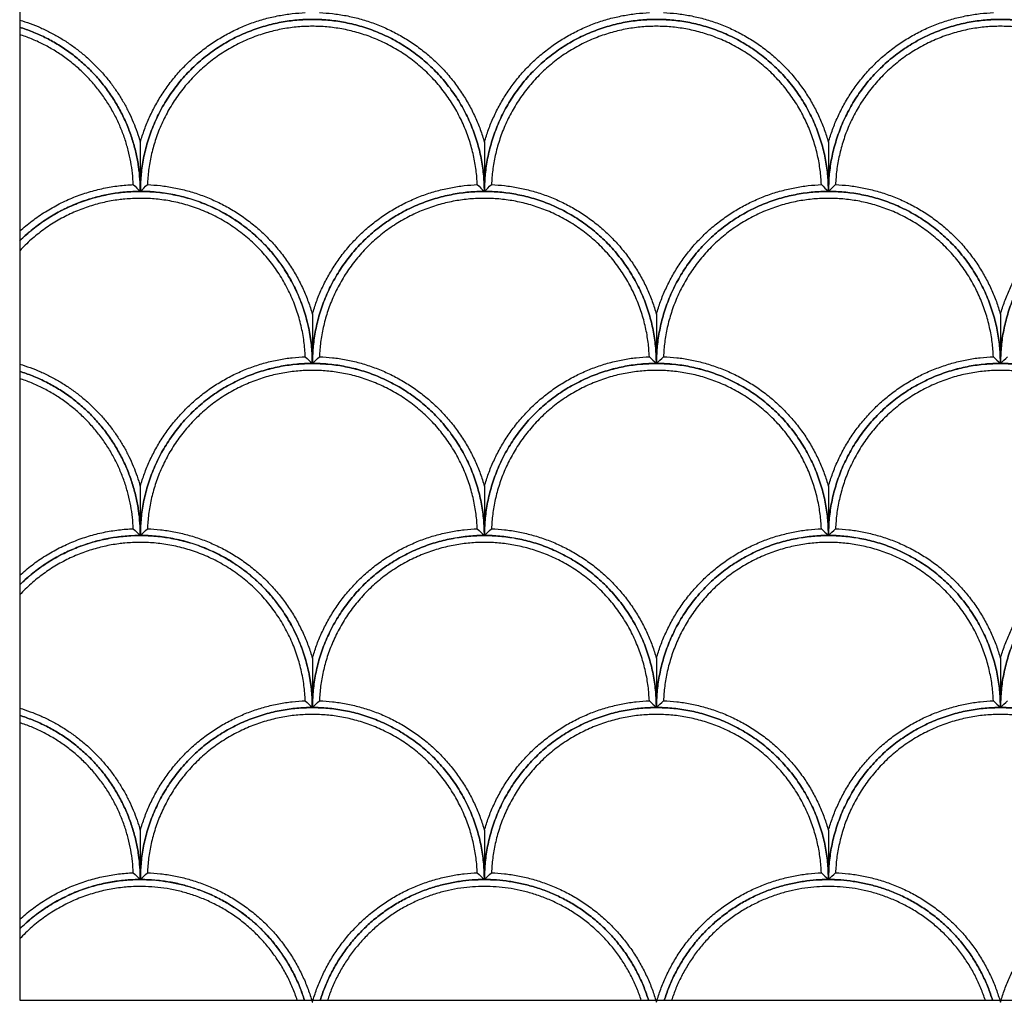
# Model space of a CAD drawing. Header units: millimetres. Extents: x 3369.77 to 3374.03, y 1984.94 to 1989.4.
# Tile 1 of 9: x 3369.77 to 3370.63, y 1984.94 to 1985.8. Entities that reach past the tile are written whole.
import ezdxf

# ---------------------------------------------------------------- set-up
doc = ezdxf.new("R2010")
doc.units = ezdxf.units.MM
doc.layers.add('Make2D', color=7, linetype='Continuous', true_color=0x000000)
doc.layers.add('Make2D$Visible$Curves', color=7, linetype='Continuous', true_color=0x000000)

# ---------------------------------------------------------------- blocks, each defined once
blk = doc.blocks.new('Lonicera1')
at = {"layer": 'Make2D'}
blk.add_lwpolyline([(3369.77212, 1984.94379), (3371.78251, 1984.94379), (3371.78251, 1986.95418), (3369.77212, 1986.95418)], close=True, dxfattribs=at)
at = {"layer": 'Make2D$Visible$Curves', "color": 18, "lineweight": -3, "true_color": 0x000000}
for points, weights in [([(3369.87731, 1985.69195), (3369.90839, 1985.80044), (3370.02116, 1985.80489)], [1, 0.810265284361, 1]), ([(3370.03346, 1985.80489), (3370.14623, 1985.80044), (3370.17731, 1985.69195)], [1, 0.810265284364, 1]), ([(3370.17731, 1985.69195), (3370.20839, 1985.80044), (3370.32116, 1985.80489)], [1, 0.810265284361, 1]), ([(3370.33346, 1985.80489), (3370.44623, 1985.80044), (3370.47731, 1985.69195)], [1, 0.810265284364, 1]), ([(3370.47731, 1985.69195), (3370.50839, 1985.80044), (3370.62116, 1985.80489)], [1, 0.810265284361, 1]), ([(3369.77212, 1985.79844), (3369.85382, 1985.77395), (3369.87731, 1985.69195)], [0.937602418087, 0.849631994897, 1]), ([(3369.87731, 1985.64898), (3369.87731, 1985.79898), (3370.02731, 1985.79898)], [1, 0.707106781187, 1]), ([(3370.02731, 1985.79898), (3370.17731, 1985.79898), (3370.17731, 1985.64898)], [1, 0.707106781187, 1]), ([(3370.17731, 1985.64898), (3370.17731, 1985.79898), (3370.32731, 1985.79898)], [1, 0.707106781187, 1]), ([(3370.32731, 1985.79898), (3370.47731, 1985.79898), (3370.47731, 1985.64898)], [1, 0.707106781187, 1]), ([(3370.47731, 1985.64898), (3370.47731, 1985.79898), (3370.62731, 1985.79898)], [1, 0.707106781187, 1]), ([(3370.62731, 1985.79898), (3370.77731, 1985.79898), (3370.77731, 1985.64898)], [1, 0.707106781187, 1]), ([(3369.87731, 1985.64898), (3369.87731, 1985.75921), (3369.77212, 1985.79214)], [1, 0.766647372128, 0.905126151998]), ([(3369.77212, 1985.79214), (3369.87731, 1985.75921), (3369.87731, 1985.64898)], [0.905126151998, 0.766647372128, 1]), ([(3369.87116, 1985.65489), (3369.86706, 1985.75471), (3369.77212, 1985.7858)], [1, 0.781790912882, 0.905492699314]), ([(3369.77212, 1985.61422), (3369.81421, 1985.65265), (3369.87116, 1985.65489)], [0.906380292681, 0.894253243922, 1]), ([(3369.77212, 1985.60592), (3369.8159, 1985.64898), (3369.87731, 1985.64898)], [0.853567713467, 0.855001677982, 1]), ([(3369.87731, 1985.64898), (3370.02731, 1985.64898), (3370.02731, 1985.49898)], [1, 0.707106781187, 1]), ([(3369.88346, 1985.65489), (3369.99623, 1985.65044), (3370.02731, 1985.54195)], [1, 0.810265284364, 1]), ([(3370.02731, 1985.54195), (3370.05839, 1985.65044), (3370.17116, 1985.65489)], [1, 0.810265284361, 1]), ([(3370.02731, 1985.49898), (3370.02731, 1985.64898), (3370.17731, 1985.64898)], [1, 0.707106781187, 1]), ([(3370.17731, 1985.64898), (3370.32731, 1985.64898), (3370.32731, 1985.49898)], [1, 0.707106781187, 1]), ([(3370.18346, 1985.65489), (3370.29623, 1985.65044), (3370.32731, 1985.54195)], [1, 0.810265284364, 1]), ([(3370.32731, 1985.54195), (3370.35839, 1985.65044), (3370.47116, 1985.65489)], [1, 0.810265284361, 1]), ([(3370.32731, 1985.49898), (3370.32731, 1985.64898), (3370.47731, 1985.64898)], [1, 0.707106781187, 1]), ([(3370.47731, 1985.64898), (3370.62731, 1985.64898), (3370.62731, 1985.49898)], [1, 0.707106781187, 1]), ([(3370.48346, 1985.65489), (3370.59623, 1985.65044), (3370.62731, 1985.54195)], [1, 0.810265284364, 1]), ([(3370.62731, 1985.54195), (3370.65839, 1985.65044), (3370.77116, 1985.65489)], [1, 0.810265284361, 1]), ([(3370.62731, 1985.49898), (3370.62731, 1985.64898), (3370.77731, 1985.64898)], [1, 0.707106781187, 1]), ([(3369.87731, 1985.39195), (3369.90839, 1985.50044), (3370.02116, 1985.50489)], [1, 0.810265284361, 1]), ([(3370.03346, 1985.50489), (3370.14623, 1985.50044), (3370.17731, 1985.39195)], [1, 0.810265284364, 1]), ([(3370.17731, 1985.39195), (3370.20839, 1985.50044), (3370.32116, 1985.50489)], [1, 0.810265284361, 1]), ([(3370.33346, 1985.50489), (3370.44623, 1985.50044), (3370.47731, 1985.39195)], [1, 0.810265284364, 1]), ([(3370.47731, 1985.39195), (3370.50839, 1985.50044), (3370.62116, 1985.50489)], [1, 0.810265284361, 1]), ([(3369.77212, 1985.49844), (3369.85382, 1985.47395), (3369.87731, 1985.39195)], [0.937602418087, 0.849631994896, 1]), ([(3369.87731, 1985.34898), (3369.87731, 1985.49898), (3370.02731, 1985.49898)], [1, 0.707106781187, 1]), ([(3370.02731, 1985.49898), (3370.17731, 1985.49898), (3370.17731, 1985.34898)], [1, 0.707106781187, 1]), ([(3370.17731, 1985.34898), (3370.17731, 1985.49898), (3370.32731, 1985.49898)], [1, 0.707106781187, 1]), ([(3370.32731, 1985.49898), (3370.47731, 1985.49898), (3370.47731, 1985.34898)], [1, 0.707106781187, 1]), ([(3370.47731, 1985.34898), (3370.47731, 1985.49898), (3370.62731, 1985.49898)], [1, 0.707106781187, 1]), ([(3370.62731, 1985.49898), (3370.77731, 1985.49898), (3370.77731, 1985.34898)], [1, 0.707106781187, 1]), ([(3369.87731, 1985.34898), (3369.87731, 1985.45921), (3369.77212, 1985.49214)], [1, 0.766647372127, 0.905126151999]), ([(3369.77212, 1985.49214), (3369.87731, 1985.45921), (3369.87731, 1985.34898)], [0.905126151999, 0.766647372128, 1]), ([(3369.87116, 1985.35489), (3369.86706, 1985.45471), (3369.77212, 1985.4858)], [1, 0.781790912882, 0.905492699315]), ([(3369.77212, 1985.31422), (3369.81421, 1985.35265), (3369.87116, 1985.35489)], [0.906380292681, 0.894253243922, 1]), ([(3369.77212, 1985.30592), (3369.8159, 1985.34898), (3369.87731, 1985.34898)], [0.853567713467, 0.855001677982, 1]), ([(3369.87731, 1985.34898), (3370.02731, 1985.34898), (3370.02731, 1985.19898)], [1, 0.707106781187, 1]), ([(3369.88346, 1985.35489), (3369.99623, 1985.35044), (3370.02731, 1985.24195)], [1, 0.810265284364, 1]), ([(3370.02731, 1985.24195), (3370.05839, 1985.35044), (3370.17116, 1985.35489)], [1, 0.810265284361, 1]), ([(3370.02731, 1985.19898), (3370.02731, 1985.34898), (3370.17731, 1985.34898)], [1, 0.707106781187, 1]), ([(3370.17731, 1985.34898), (3370.32731, 1985.34898), (3370.32731, 1985.19898)], [1, 0.707106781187, 1]), ([(3370.18346, 1985.35489), (3370.29623, 1985.35044), (3370.32731, 1985.24195)], [1, 0.810265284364, 1]), ([(3370.32731, 1985.24195), (3370.35839, 1985.35044), (3370.47116, 1985.35489)], [1, 0.810265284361, 1]), ([(3370.32731, 1985.19898), (3370.32731, 1985.34898), (3370.47731, 1985.34898)], [1, 0.707106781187, 1]), ([(3370.47731, 1985.34898), (3370.62731, 1985.34898), (3370.62731, 1985.19898)], [1, 0.707106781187, 1]), ([(3370.48346, 1985.35489), (3370.59623, 1985.35044), (3370.62731, 1985.24195)], [1, 0.810265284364, 1]), ([(3370.62731, 1985.24195), (3370.65839, 1985.35044), (3370.77116, 1985.35489)], [1, 0.810265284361, 1]), ([(3370.62731, 1985.19898), (3370.62731, 1985.34898), (3370.77731, 1985.34898)], [1, 0.707106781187, 1]), ([(3369.87731, 1985.09195), (3369.90839, 1985.20044), (3370.02116, 1985.20489)], [1, 0.810265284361, 1]), ([(3370.03346, 1985.20489), (3370.14623, 1985.20044), (3370.17731, 1985.09195)], [1, 0.810265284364, 1]), ([(3370.17731, 1985.09195), (3370.20839, 1985.20044), (3370.32116, 1985.20489)], [1, 0.810265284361, 1]), ([(3370.33346, 1985.20489), (3370.44623, 1985.20044), (3370.47731, 1985.09195)], [1, 0.810265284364, 1]), ([(3370.47731, 1985.09195), (3370.50839, 1985.20044), (3370.62116, 1985.20489)], [1, 0.810265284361, 1]), ([(3369.77212, 1985.19844), (3369.85382, 1985.17395), (3369.87731, 1985.09195)], [0.937602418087, 0.849631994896, 1]), ([(3369.87731, 1985.04898), (3369.87731, 1985.15921), (3369.77212, 1985.19214)], [1, 0.766647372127, 0.905126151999]), ([(3369.77212, 1985.19214), (3369.87731, 1985.15921), (3369.87731, 1985.04898)], [0.905126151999, 0.766647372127, 1]), ([(3369.87731, 1985.04898), (3369.87731, 1985.19898), (3370.02731, 1985.19898)], [1, 0.707106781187, 1]), ([(3370.02731, 1985.19898), (3370.17731, 1985.19898), (3370.17731, 1985.04898)], [1, 0.707106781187, 1]), ([(3370.17731, 1985.04898), (3370.17731, 1985.19898), (3370.32731, 1985.19898)], [1, 0.707106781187, 1]), ([(3370.32731, 1985.19898), (3370.47731, 1985.19898), (3370.47731, 1985.04898)], [1, 0.707106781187, 1]), ([(3370.47731, 1985.04898), (3370.47731, 1985.19898), (3370.62731, 1985.19898)], [1, 0.707106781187, 1]), ([(3370.62731, 1985.19898), (3370.77731, 1985.19898), (3370.77731, 1985.04898)], [1, 0.707106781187, 1]), ([(3369.87116, 1985.05489), (3369.86706, 1985.15471), (3369.77212, 1985.1858)], [1, 0.781790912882, 0.905492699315]), ([(3369.77212, 1985.01422), (3369.81421, 1985.05265), (3369.87116, 1985.05489)], [0.906380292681, 0.894253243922, 1]), ([(3369.88346, 1985.05489), (3369.99478, 1985.0505), (3370.02677, 1984.94379)], [1, 0.812250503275, 0.996071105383]), ([(3370.02785, 1984.94379), (3370.05984, 1985.0505), (3370.17116, 1985.05489)], [0.996071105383, 0.812250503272, 1]), ([(3370.18346, 1985.05489), (3370.29478, 1985.0505), (3370.32677, 1984.94379)], [1, 0.812250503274, 0.996071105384]), ([(3370.32785, 1984.94379), (3370.35984, 1985.0505), (3370.47116, 1985.05489)], [0.996071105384, 0.812250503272, 1]), ([(3370.48346, 1985.05489), (3370.59478, 1985.0505), (3370.62677, 1984.94379)], [1, 0.812250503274, 0.996071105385]), ([(3370.62785, 1984.94379), (3370.65984, 1985.0505), (3370.77116, 1985.05489)], [0.996071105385, 0.812250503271, 1]), ([(3369.77212, 1985.00592), (3369.8159, 1985.04898), (3369.87731, 1985.04898)], [0.853567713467, 0.855001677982, 1]), ([(3369.87731, 1985.04898), (3369.98754, 1985.04898), (3370.02046, 1984.94379)], [1, 0.76664737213, 0.905126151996]), ([(3370.03416, 1984.94379), (3370.06709, 1985.04898), (3370.17731, 1985.04898)], [0.905126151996, 0.76664737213, 1]), ([(3370.17731, 1985.04898), (3370.28754, 1985.04898), (3370.32046, 1984.94379)], [1, 0.766647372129, 0.905126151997]), ([(3370.33416, 1984.94379), (3370.36709, 1985.04898), (3370.47731, 1985.04898)], [0.905126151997, 0.766647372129, 1]), ([(3370.47731, 1985.04898), (3370.58754, 1985.04898), (3370.62046, 1984.94379)], [1, 0.766647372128, 0.905126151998]), ([(3370.02677, 1984.94379), (3370.02705, 1984.94287), (3370.02731, 1984.94195)], [0.996071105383, 0.998014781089, 1]), ([(3370.02731, 1984.94195), (3370.02758, 1984.94287), (3370.02785, 1984.94379)], [1, 0.998014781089, 0.996071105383]), ([(3370.32677, 1984.94379), (3370.32705, 1984.94287), (3370.32731, 1984.94195)], [0.996071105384, 0.998014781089, 1]), ([(3370.32731, 1984.94195), (3370.32758, 1984.94287), (3370.32785, 1984.94379)], [1, 0.998014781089, 0.996071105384]), ([(3370.62677, 1984.94379), (3370.62705, 1984.94287), (3370.62731, 1984.94195)], [0.996071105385, 0.99801478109, 1]), ([(3370.62731, 1984.94195), (3370.62758, 1984.94287), (3370.62785, 1984.94379)], [1, 0.99801478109, 0.996071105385])]:
    blk.add_rational_spline(points, weights, degree=2, dxfattribs=at)
for points, weights, knots in [([(3370.17731, 1985.64898), (3370.17731, 1985.79898), (3370.02731, 1985.79898), (3369.87731, 1985.79898), (3369.87731, 1985.64898)], [1, 0.707106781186, 1, 0.707106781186, 1], [-0.000025, -0.000025, -0.000025, 8.85715, 8.85715, 17.714326, 17.714326, 17.714326]), ([(3370.17116, 1985.65489), (3370.16549, 1985.79295), (3370.02731, 1985.79295), (3369.88914, 1985.79295), (3369.88346, 1985.65489)], [1, 0.72147592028, 1, 0.72147592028, 1], [0.231535, 0.231535, 0.231535, 8.85715, 8.85715, 17.482766, 17.482766, 17.482766]), ([(3370.47731, 1985.64898), (3370.47731, 1985.79898), (3370.32731, 1985.79898), (3370.17731, 1985.79898), (3370.17731, 1985.64898)], [1, 0.707106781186, 1, 0.707106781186, 1], [-0.000025, -0.000025, -0.000025, 8.85715, 8.85715, 17.714326, 17.714326, 17.714326]), ([(3370.47116, 1985.65489), (3370.46549, 1985.79295), (3370.32731, 1985.79295), (3370.18914, 1985.79295), (3370.18346, 1985.65489)], [1, 0.72147592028, 1, 0.72147592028, 1], [0.231535, 0.231535, 0.231535, 8.85715, 8.85715, 17.482766, 17.482766, 17.482766]), ([(3370.77731, 1985.64898), (3370.77731, 1985.79898), (3370.62731, 1985.79898), (3370.47731, 1985.79898), (3370.47731, 1985.64898)], [1, 0.707106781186, 1, 0.707106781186, 1], [-0.000025, -0.000025, -0.000025, 8.85715, 8.85715, 17.714326, 17.714326, 17.714326]), ([(3370.77116, 1985.65489), (3370.76549, 1985.79295), (3370.62731, 1985.79295), (3370.48914, 1985.79295), (3370.48346, 1985.65489)], [1, 0.72147592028, 1, 0.72147592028, 1], [0.231535, 0.231535, 0.231535, 8.85715, 8.85715, 17.482766, 17.482766, 17.482766]), ([(3370.02731, 1985.49898), (3370.02731, 1985.64898), (3369.87731, 1985.64898), (3369.8159, 1985.64898), (3369.77212, 1985.60592)], [1, 0.707106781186, 1, 0.855001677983, 0.853567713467], [-0.000025, -0.000025, -0.000025, 8.85715, 8.85715, 13.241942, 13.241942, 13.241942]), ([(3370.32731, 1985.49898), (3370.32731, 1985.64898), (3370.17731, 1985.64898), (3370.02731, 1985.64898), (3370.02731, 1985.49898)], [1, 0.707106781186, 1, 0.707106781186, 1], [-0.000025, -0.000025, -0.000025, 8.85715, 8.85715, 17.714326, 17.714326, 17.714326]), ([(3370.62731, 1985.49898), (3370.62731, 1985.64898), (3370.47731, 1985.64898), (3370.32731, 1985.64898), (3370.32731, 1985.49898)], [1, 0.707106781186, 1, 0.707106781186, 1], [-0.000025, -0.000025, -0.000025, 8.85715, 8.85715, 17.714326, 17.714326, 17.714326]), ([(3370.92731, 1985.49898), (3370.92731, 1985.64898), (3370.77731, 1985.64898), (3370.62731, 1985.64898), (3370.62731, 1985.49898)], [1, 0.707106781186, 1, 0.707106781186, 1], [-0.000025, -0.000025, -0.000025, 8.85715, 8.85715, 17.714326, 17.714326, 17.714326]), ([(3370.02116, 1985.50489), (3370.01549, 1985.64295), (3369.87731, 1985.64295), (3369.8148, 1985.64295), (3369.77212, 1985.59728)], [1, 0.72147592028, 1, 0.851312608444, 0.861375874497], [0.231535, 0.231535, 0.231535, 8.85715, 8.85715, 13.461852, 13.461852, 13.461852]), ([(3370.32116, 1985.50489), (3370.31549, 1985.64295), (3370.17731, 1985.64295), (3370.03914, 1985.64295), (3370.03346, 1985.50489)], [1, 0.72147592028, 1, 0.72147592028, 1], [0.231535, 0.231535, 0.231535, 8.85715, 8.85715, 17.482766, 17.482766, 17.482766]), ([(3370.62116, 1985.50489), (3370.61549, 1985.64295), (3370.47731, 1985.64295), (3370.33914, 1985.64295), (3370.33346, 1985.50489)], [1, 0.72147592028, 1, 0.72147592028, 1], [0.231535, 0.231535, 0.231535, 8.85715, 8.85715, 17.482766, 17.482766, 17.482766]), ([(3370.17731, 1985.34898), (3370.17731, 1985.49898), (3370.02731, 1985.49898), (3369.87731, 1985.49898), (3369.87731, 1985.34898)], [1, 0.707106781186, 1, 0.707106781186, 1], [-0.000025, -0.000025, -0.000025, 8.85715, 8.85715, 17.714326, 17.714326, 17.714326]), ([(3370.17116, 1985.35489), (3370.16549, 1985.49295), (3370.02731, 1985.49295), (3369.88914, 1985.49295), (3369.88346, 1985.35489)], [1, 0.72147592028, 1, 0.72147592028, 1], [0.231535, 0.231535, 0.231535, 8.85715, 8.85715, 17.482766, 17.482766, 17.482766]), ([(3370.47731, 1985.34898), (3370.47731, 1985.49898), (3370.32731, 1985.49898), (3370.17731, 1985.49898), (3370.17731, 1985.34898)], [1, 0.707106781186, 1, 0.707106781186, 1], [-0.000025, -0.000025, -0.000025, 8.85715, 8.85715, 17.714326, 17.714326, 17.714326]), ([(3370.47116, 1985.35489), (3370.46549, 1985.49295), (3370.32731, 1985.49295), (3370.18914, 1985.49295), (3370.18346, 1985.35489)], [1, 0.72147592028, 1, 0.72147592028, 1], [0.231535, 0.231535, 0.231535, 8.85715, 8.85715, 17.482766, 17.482766, 17.482766]), ([(3370.77731, 1985.34898), (3370.77731, 1985.49898), (3370.62731, 1985.49898), (3370.47731, 1985.49898), (3370.47731, 1985.34898)], [1, 0.707106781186, 1, 0.707106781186, 1], [-0.000025, -0.000025, -0.000025, 8.85715, 8.85715, 17.714326, 17.714326, 17.714326]), ([(3370.77116, 1985.35489), (3370.76549, 1985.49295), (3370.62731, 1985.49295), (3370.48914, 1985.49295), (3370.48346, 1985.35489)], [1, 0.72147592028, 1, 0.72147592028, 1], [0.231535, 0.231535, 0.231535, 8.85715, 8.85715, 17.482766, 17.482766, 17.482766]), ([(3370.02731, 1985.19898), (3370.02731, 1985.34898), (3369.87731, 1985.34898), (3369.8159, 1985.34898), (3369.77212, 1985.30592)], [1, 0.707106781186, 1, 0.855001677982, 0.853567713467], [-0.000025, -0.000025, -0.000025, 8.85715, 8.85715, 13.241942, 13.241942, 13.241942]), ([(3370.32731, 1985.19898), (3370.32731, 1985.34898), (3370.17731, 1985.34898), (3370.02731, 1985.34898), (3370.02731, 1985.19898)], [1, 0.707106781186, 1, 0.707106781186, 1], [-0.000025, -0.000025, -0.000025, 8.85715, 8.85715, 17.714326, 17.714326, 17.714326]), ([(3370.62731, 1985.19898), (3370.62731, 1985.34898), (3370.47731, 1985.34898), (3370.32731, 1985.34898), (3370.32731, 1985.19898)], [1, 0.707106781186, 1, 0.707106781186, 1], [-0.000025, -0.000025, -0.000025, 8.85715, 8.85715, 17.714326, 17.714326, 17.714326]), ([(3370.92731, 1985.19898), (3370.92731, 1985.34898), (3370.77731, 1985.34898), (3370.62731, 1985.34898), (3370.62731, 1985.19898)], [1, 0.707106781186, 1, 0.707106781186, 1], [-0.000025, -0.000025, -0.000025, 8.85715, 8.85715, 17.714326, 17.714326, 17.714326]), ([(3370.02116, 1985.20489), (3370.01549, 1985.34295), (3369.87731, 1985.34295), (3369.8148, 1985.34295), (3369.77212, 1985.29728)], [1, 0.72147592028, 1, 0.851312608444, 0.861375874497], [0.231535, 0.231535, 0.231535, 8.85715, 8.85715, 13.461852, 13.461852, 13.461852]), ([(3370.32116, 1985.20489), (3370.31549, 1985.34295), (3370.17731, 1985.34295), (3370.03914, 1985.34295), (3370.03346, 1985.20489)], [1, 0.72147592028, 1, 0.72147592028, 1], [0.231535, 0.231535, 0.231535, 8.85715, 8.85715, 17.482766, 17.482766, 17.482766]), ([(3370.62116, 1985.20489), (3370.61549, 1985.34295), (3370.47731, 1985.34295), (3370.33914, 1985.34295), (3370.33346, 1985.20489)], [1, 0.72147592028, 1, 0.72147592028, 1], [0.231535, 0.231535, 0.231535, 8.85715, 8.85715, 17.482766, 17.482766, 17.482766]), ([(3370.17731, 1985.04898), (3370.17731, 1985.19898), (3370.02731, 1985.19898), (3369.87731, 1985.19898), (3369.87731, 1985.04898)], [1, 0.707106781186, 1, 0.707106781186, 1], [-0.000025, -0.000025, -0.000025, 8.85715, 8.85715, 17.714326, 17.714326, 17.714326]), ([(3370.17116, 1985.05489), (3370.16549, 1985.19295), (3370.02731, 1985.19295), (3369.88914, 1985.19295), (3369.88346, 1985.05489)], [1, 0.72147592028, 1, 0.72147592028, 1], [0.231535, 0.231535, 0.231535, 8.85715, 8.85715, 17.482766, 17.482766, 17.482766]), ([(3370.47731, 1985.04898), (3370.47731, 1985.19898), (3370.32731, 1985.19898), (3370.17731, 1985.19898), (3370.17731, 1985.04898)], [1, 0.707106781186, 1, 0.707106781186, 1], [-0.000025, -0.000025, -0.000025, 8.85715, 8.85715, 17.714326, 17.714326, 17.714326]), ([(3370.47116, 1985.05489), (3370.46549, 1985.19295), (3370.32731, 1985.19295), (3370.18914, 1985.19295), (3370.18346, 1985.05489)], [1, 0.72147592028, 1, 0.72147592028, 1], [0.231535, 0.231535, 0.231535, 8.85715, 8.85715, 17.482766, 17.482766, 17.482766]), ([(3370.77731, 1985.04898), (3370.77731, 1985.19898), (3370.62731, 1985.19898), (3370.47731, 1985.19898), (3370.47731, 1985.04898)], [1, 0.707106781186, 1, 0.707106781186, 1], [-0.000025, -0.000025, -0.000025, 8.85715, 8.85715, 17.714326, 17.714326, 17.714326]), ([(3370.77116, 1985.05489), (3370.76549, 1985.19295), (3370.62731, 1985.19295), (3370.48914, 1985.19295), (3370.48346, 1985.05489)], [1, 0.72147592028, 1, 0.72147592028, 1], [0.231535, 0.231535, 0.231535, 8.85715, 8.85715, 17.482766, 17.482766, 17.482766]), ([(3370.02046, 1984.94379), (3369.98754, 1985.04898), (3369.87731, 1985.04898), (3369.8159, 1985.04898), (3369.77212, 1985.00592)], [0.905126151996, 0.766647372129, 1, 0.855001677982, 0.853567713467], [1.800499, 1.800499, 1.800499, 8.85715, 8.85715, 13.241942, 13.241942, 13.241942]), ([(3370.32046, 1984.94379), (3370.28754, 1985.04898), (3370.17731, 1985.04898), (3370.06709, 1985.04898), (3370.03416, 1984.94379)], [0.905126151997, 0.766647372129, 1, 0.766647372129, 0.905126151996], [1.800499, 1.800499, 1.800499, 8.85715, 8.85715, 15.913801, 15.913801, 15.913801]), ([(3370.62046, 1984.94379), (3370.58754, 1985.04898), (3370.47731, 1985.04898), (3370.36709, 1985.04898), (3370.33416, 1984.94379)], [0.905126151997, 0.766647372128, 1, 0.766647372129, 0.905126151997], [1.800499, 1.800499, 1.800499, 8.85715, 8.85715, 15.913801, 15.913801, 15.913801]), ([(3370.01413, 1984.94379), (3369.98166, 1985.04295), (3369.87731, 1985.04295), (3369.8148, 1985.04295), (3369.77212, 1984.99728)], [0.914417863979, 0.774276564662, 1, 0.851312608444, 0.861375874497], [1.866718, 1.866718, 1.866718, 8.85715, 8.85715, 13.461852, 13.461852, 13.461852]), ([(3370.31413, 1984.94379), (3370.28166, 1985.04295), (3370.17731, 1985.04295), (3370.07297, 1985.04295), (3370.04049, 1984.94379)], [0.91441786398, 0.774276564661, 1, 0.774276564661, 0.914417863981], [1.866718, 1.866718, 1.866718, 8.85715, 8.85715, 15.847582, 15.847582, 15.847582]), ([(3370.61413, 1984.94379), (3370.58166, 1985.04295), (3370.47731, 1985.04295), (3370.37297, 1985.04295), (3370.34049, 1984.94379)], [0.91441786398, 0.774276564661, 1, 0.77427656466, 0.914417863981], [1.866718, 1.866718, 1.866718, 8.85715, 8.85715, 15.847582, 15.847582, 15.847582])]:
    blk.add_rational_spline(points, weights, degree=2, knots=knots, dxfattribs=at)
for points in [[(3369.87731, 1985.69195), (3369.87731, 1985.68473), (3369.87731, 1985.67767), (3369.87731, 1985.66324), (3369.87731, 1985.6562), (3369.87731, 1985.64898)], [(3370.17731, 1985.69195), (3370.17731, 1985.68473), (3370.17731, 1985.67767), (3370.17731, 1985.66324), (3370.17731, 1985.6562), (3370.17731, 1985.64898)], [(3370.47731, 1985.69195), (3370.47731, 1985.68473), (3370.47731, 1985.67767), (3370.47731, 1985.66324), (3370.47731, 1985.6562), (3370.47731, 1985.64898)], [(3370.02731, 1985.54195), (3370.02731, 1985.53473), (3370.02731, 1985.52767), (3370.02731, 1985.51324), (3370.02731, 1985.5062), (3370.02731, 1985.49898)], [(3370.32731, 1985.54195), (3370.32731, 1985.53473), (3370.32731, 1985.52767), (3370.32731, 1985.51324), (3370.32731, 1985.5062), (3370.32731, 1985.49898)], [(3370.62731, 1985.54195), (3370.62731, 1985.53473), (3370.62731, 1985.52767), (3370.62731, 1985.51324), (3370.62731, 1985.5062), (3370.62731, 1985.49898)], [(3369.87731, 1985.39195), (3369.87731, 1985.38473), (3369.87731, 1985.37767), (3369.87731, 1985.36324), (3369.87731, 1985.3562), (3369.87731, 1985.34898)], [(3370.17731, 1985.39195), (3370.17731, 1985.38473), (3370.17731, 1985.37767), (3370.17731, 1985.36324), (3370.17731, 1985.3562), (3370.17731, 1985.34898)], [(3370.47731, 1985.39195), (3370.47731, 1985.38473), (3370.47731, 1985.37767), (3370.47731, 1985.36324), (3370.47731, 1985.3562), (3370.47731, 1985.34898)], [(3370.02731, 1985.24195), (3370.02731, 1985.23473), (3370.02731, 1985.22767), (3370.02731, 1985.21324), (3370.02731, 1985.2062), (3370.02731, 1985.19898)], [(3370.32731, 1985.24195), (3370.32731, 1985.23473), (3370.32731, 1985.22767), (3370.32731, 1985.21324), (3370.32731, 1985.2062), (3370.32731, 1985.19898)], [(3370.62731, 1985.24195), (3370.62731, 1985.23473), (3370.62731, 1985.22767), (3370.62731, 1985.21324), (3370.62731, 1985.2062), (3370.62731, 1985.19898)], [(3369.87731, 1985.09195), (3369.87731, 1985.08473), (3369.87731, 1985.07767), (3369.87731, 1985.06324), (3369.87731, 1985.0562), (3369.87731, 1985.04898)], [(3370.17731, 1985.09195), (3370.17731, 1985.08473), (3370.17731, 1985.07767), (3370.17731, 1985.06324), (3370.17731, 1985.0562), (3370.17731, 1985.04898)], [(3370.47731, 1985.09195), (3370.47731, 1985.08473), (3370.47731, 1985.07767), (3370.47731, 1985.06324), (3370.47731, 1985.0562), (3370.47731, 1985.04898)]]:
    blk.add_open_spline(points, degree=3, knots=[-1.704308, -1.704308, -1.704308, -1.704308, -0.852399, -0.852399, 0, 0, 0, 0], dxfattribs=at)
for points in [[(3369.87116, 1985.65489), (3369.87326, 1985.65295), (3369.87531, 1985.65098), (3369.87731, 1985.64898)], [(3369.87731, 1985.64898), (3369.87931, 1985.65098), (3369.88136, 1985.65295), (3369.88346, 1985.65489)], [(3370.17116, 1985.65489), (3370.17326, 1985.65295), (3370.17531, 1985.65098), (3370.17731, 1985.64898)], [(3370.17731, 1985.64898), (3370.17931, 1985.65098), (3370.18136, 1985.65295), (3370.18346, 1985.65489)], [(3370.47116, 1985.65489), (3370.47326, 1985.65295), (3370.47531, 1985.65098), (3370.47731, 1985.64898)], [(3370.47731, 1985.64898), (3370.47931, 1985.65098), (3370.48136, 1985.65295), (3370.48346, 1985.65489)], [(3370.02116, 1985.50489), (3370.02326, 1985.50295), (3370.02531, 1985.50098), (3370.02731, 1985.49898)], [(3370.02731, 1985.49898), (3370.02931, 1985.50098), (3370.03136, 1985.50295), (3370.03346, 1985.50489)], [(3370.32116, 1985.50489), (3370.32326, 1985.50295), (3370.32531, 1985.50098), (3370.32731, 1985.49898)], [(3370.32731, 1985.49898), (3370.32931, 1985.50098), (3370.33136, 1985.50295), (3370.33346, 1985.50489)], [(3370.62116, 1985.50489), (3370.62326, 1985.50295), (3370.62531, 1985.50098), (3370.62731, 1985.49898)], [(3370.62731, 1985.49898), (3370.62931, 1985.50098), (3370.63136, 1985.50295), (3370.63346, 1985.50489)], [(3369.87116, 1985.35489), (3369.87326, 1985.35295), (3369.87531, 1985.35098), (3369.87731, 1985.34898)], [(3369.87731, 1985.34898), (3369.87931, 1985.35098), (3369.88136, 1985.35295), (3369.88346, 1985.35489)], [(3370.17116, 1985.35489), (3370.17326, 1985.35295), (3370.17531, 1985.35098), (3370.17731, 1985.34898)], [(3370.17731, 1985.34898), (3370.17931, 1985.35098), (3370.18136, 1985.35295), (3370.18346, 1985.35489)], [(3370.47116, 1985.35489), (3370.47326, 1985.35295), (3370.47531, 1985.35098), (3370.47731, 1985.34898)], [(3370.47731, 1985.34898), (3370.47931, 1985.35098), (3370.48136, 1985.35295), (3370.48346, 1985.35489)], [(3370.02116, 1985.20489), (3370.02326, 1985.20295), (3370.02531, 1985.20098), (3370.02731, 1985.19898)], [(3370.02731, 1985.19898), (3370.02931, 1985.20098), (3370.03136, 1985.20295), (3370.03346, 1985.20489)], [(3370.32116, 1985.20489), (3370.32326, 1985.20295), (3370.32531, 1985.20098), (3370.32731, 1985.19898)], [(3370.32731, 1985.19898), (3370.32931, 1985.20098), (3370.33136, 1985.20295), (3370.33346, 1985.20489)], [(3370.62116, 1985.20489), (3370.62326, 1985.20295), (3370.62531, 1985.20098), (3370.62731, 1985.19898)], [(3370.62731, 1985.19898), (3370.62931, 1985.20098), (3370.63136, 1985.20295), (3370.63346, 1985.20489)], [(3369.87116, 1985.05489), (3369.87326, 1985.05295), (3369.87531, 1985.05098), (3369.87731, 1985.04898)], [(3369.87731, 1985.04898), (3369.87931, 1985.05098), (3369.88136, 1985.05295), (3369.88346, 1985.05489)], [(3370.17116, 1985.05489), (3370.17326, 1985.05295), (3370.17531, 1985.05098), (3370.17731, 1985.04898)], [(3370.17731, 1985.04898), (3370.17931, 1985.05098), (3370.18136, 1985.05295), (3370.18346, 1985.05489)], [(3370.47116, 1985.05489), (3370.47326, 1985.05295), (3370.47531, 1985.05098), (3370.47731, 1985.04898)], [(3370.47731, 1985.04898), (3370.47931, 1985.05098), (3370.48136, 1985.05295), (3370.48346, 1985.05489)]]:
    blk.add_open_spline(points, degree=3, dxfattribs=at)

msp = doc.modelspace()

# ---------------------------------------------------------------- block references
msp.add_blockref('Lonicera1', (0, 0))

doc.saveas('drawing.dxf')
